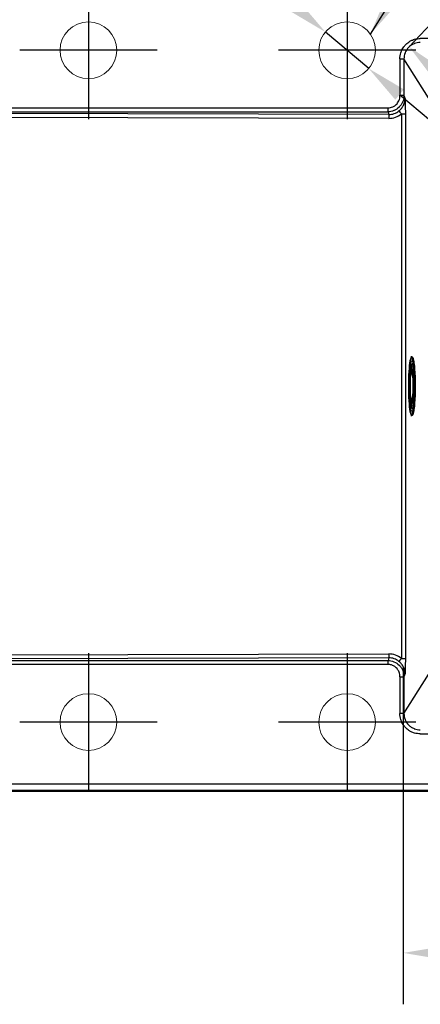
# Paper-space layout 'DT_5' of a CAD drawing. Header units: millimetres. Extents: x 0 to 2100, y 0 to 2970.
# Tile 3 of 9: x 653 to 901, y 1354 to 1962. Entities that reach past the tile are written whole.
import ezdxf

# ---------------------------------------------------------------- set-up
doc = ezdxf.new("R2010")
doc.units = ezdxf.units.MM
doc.header["$LTSCALE"] = 10
for name, color, linetype, lineweight in [('Center Mark(ISO)', 7, 'Continuous', 25), ('Dimensions(ISO)', 7, 'Continuous', 25), ('Sketch Geometry(ISO)', 7, 'Continuous', 50), ('Symbols(ISO)', 7, 'Continuous', 25), ('Visible Edges(ISO)', 7, 'Continuous', 50), ('Visible Tangent Edges(ISO)', 7, 'Continuous', 25)]:
    doc.layers.add(name, color=color, linetype=linetype, lineweight=lineweight)
doc.styles.add('Text_3.5mm', font='arial.ttf', dxfattribs={"width": 0.9})
doc.dimstyles.new('KS-STANDARD', dxfattribs={"dimscale": 10, "dimtxt": 3.5, "dimasz": 2.5, "dimexe": 3.175, "dimexo": 0, "dimgap": 0.8, "dimtad": 1, "dimdec": 1, "dimrnd": 1e-08, "dimtxsty": 'Text_3.5mm', "dimcen": 0.09, "dimdle": 10, "dimclrd": 7, "dimclre": 7, "dimclrt": 7, "dimadec": 0, "dimazin": 2, "dimtfac": 0.714286, "dimtdec": 4, "dimtmove": 0, "dimatfit": 3, "dimfxl": 1, "dimtolj": 1, "dimlwd": 25, "dimlwe": 25, "dimarcsym": 0})
doc.dimstyles.new('KS-STANDARD$7', dxfattribs={"dimscale": 10, "dimtxt": 3.5, "dimasz": 2.5, "dimexe": 3.175, "dimexo": 0, "dimgap": 0.8, "dimtad": 1, "dimdec": 1, "dimrnd": 1e-08, "dimtxsty": 'Text_3.5mm', "dimcen": 0.09, "dimdle": 10, "dimclrd": 7, "dimclre": 7, "dimclrt": 7, "dimadec": 0, "dimazin": 2, "dimtfac": 0.714286, "dimtdec": 4, "dimtmove": 0, "dimatfit": 3, "dimfxl": 1, "dimtolj": 1, "dimlwd": 25, "dimlwe": 25, "dimarcsym": 0})

# ---------------------------------------------------------------- blocks, each defined once
blk = doc.blocks.new('*D6')
at = {"layer": 'Defpoints', "color": 0, "linetype": 'Continuous', "transparency": 16777216}
for p in [(890.16, 1562.24), (1340.15, 1533.39), (890.16, 1385.43)]:
    blk.add_point(p, dxfattribs=at)
at = {"layer": 'Dimensions(ISO)', "color": 7, "linetype": 'Continuous', "lineweight": 25, "transparency": 16777216}
for p, q in [((890.16, 1562.24), (890.16, 1353.68)), ((1340.15, 1533.39), (1340.15, 1353.68)), ((1315.15, 1385.43), (915.16, 1385.43))]:
    blk.add_line(p, q, dxfattribs=at)
at = {"layer": 'Dimensions(ISO)', "color": 7, "linetype": 'Continuous', "transparency": 16777216}
for points in [[(915.16, 1389.6), (915.16, 1381.26), (890.16, 1385.43)], [(1315.15, 1389.6), (1315.15, 1381.26), (1340.15, 1385.43)]]:
    blk.add_solid(points, dxfattribs=at)
at = {"layer": 'Dimensions(ISO)', "color": 7, "linetype": 'Continuous', "lineweight": 25, "transparency": 16777216, "insert": (1060.2, 1411.3), "char_height": 35, "attachment_point": 4, "style": 'Text_3.5mm'}
blk.add_mtext('\\A1;\\fArial|b0|i0;\\H35.0000;~450', dxfattribs=at)
blk = doc.blocks.new('*D11')
at = {"layer": 'Defpoints', "color": 0, "linetype": 'Continuous', "transparency": 16777216}
for p in [(841.96, 1954.32), (868.75, 1931.79)]:
    blk.add_point(p, dxfattribs=at)
at = {"layer": 'Dimensions(ISO)', "color": 7, "linetype": 'Continuous', "lineweight": 25, "transparency": 16777216}
for p, q in [((822.83, 1970.42), (719.19, 2057.6)), ((868.75, 1931.79), (841.96, 1954.32)), ((887.88, 1915.7), (907.01, 1899.61))]:
    blk.add_line(p, q, dxfattribs=at)
at = {"layer": 'Dimensions(ISO)', "color": 7, "linetype": 'Continuous', "transparency": 16777216}
for points in [[(825.51, 1973.61), (820.15, 1967.23), (841.96, 1954.32)], [(890.56, 1918.89), (885.19, 1912.51), (868.75, 1931.79)]]:
    blk.add_solid(points, dxfattribs=at)
at = {"layer": 'Dimensions(ISO)', "color": 7, "linetype": 'Continuous', "lineweight": 25, "transparency": 16777216, "insert": (742.59, 2073), "char_height": 35, "attachment_point": 4, "rotation": 319.92935, "style": 'Text_3.5mm'}
blk.add_mtext('\\A1;∅35', dxfattribs=at)
blk = doc.blocks.new('*D14')
at = {"layer": 'Defpoints', "color": 0, "linetype": 'Continuous', "transparency": 16777216}
for p in [(893.49, 1944.92), (1337.21, 1526.2), (1337.5, 1526.51)]:
    blk.add_point(p, dxfattribs=at)
at = {"layer": 'Dimensions(ISO)', "color": 7, "linetype": 'Continuous', "lineweight": 25, "transparency": 16777216}
for p, q in [((893.49, 1944.92), (915.57, 1968.31)), ((911.96, 1928.06), (1319.31, 1543.66)), ((1337.21, 1526.2), (1359.29, 1549.6))]:
    blk.add_line(p, q, dxfattribs=at)
at = {"layer": 'Dimensions(ISO)', "color": 7, "linetype": 'Continuous', "transparency": 16777216}
for points in [[(914.82, 1931.09), (909.1, 1925.03), (893.78, 1945.22)], [(1322.17, 1546.69), (1316.46, 1540.63), (1337.5, 1526.51)]]:
    blk.add_solid(points, dxfattribs=at)
at = {"layer": 'Dimensions(ISO)', "color": 7, "linetype": 'Continuous', "lineweight": 25, "transparency": 16777216, "insert": (1098.79, 1787.33), "char_height": 35, "attachment_point": 4, "rotation": 316.66041, "style": 'Text_3.5mm'}
blk.add_mtext('\\A1;\\fArial|b0|i0;\\H35.0000;~610', dxfattribs=at)

psp = doc.layouts.new('DT_5')

# ---------------------------------------------------------------- linework, layer by layer
at = {"layer": 'Center Mark(ISO)', "linetype": 'Continuous'}
for p, q in [((695.353, 1985.559), (695.353, 1900.559)), ((855.353, 1985.559), (855.353, 1900.559)), ((737.853, 1943.059), (652.853, 1943.059)), ((897.853, 1943.059), (812.853, 1943.059)), ((695.353, 1570.559), (695.353, 1485.559)), ((855.353, 1570.559), (855.353, 1485.559)), ((737.853, 1528.059), (652.853, 1528.059)), ((897.853, 1528.059), (812.853, 1528.059))]:
    psp.add_line(p, q, dxfattribs=at)
at = {"layer": 'Sketch Geometry(ISO)', "linetype": 'Continuous', "lineweight": 18}
for centre in [(695.353, 1943.059), (855.353, 1943.059), (695.353, 1528.059), (855.353, 1528.059)]:
    psp.add_circle(centre, 17.5, dxfattribs=at)
at = {"layer": 'Visible Edges(ISO)'}
for p, q in [((894.718, 1753.559), (895.248, 1753.559)), ((894.724, 1745.513), (894.455, 1745.516)), ((894.724, 1725.604), (894.455, 1725.602)), ((894.718, 1717.559), (895.248, 1717.559)), ((1362.353, 1485.559), (408.353, 1485.559))]:
    psp.add_line(p, q, dxfattribs=at)
for points, knots in [([(896.77, 1747.806), (896.697, 1748.519), (896.618, 1749.178), (896.449, 1750.37), (896.359, 1750.903), (896.17, 1751.828), (896.072, 1752.221), (895.867, 1752.858), (895.762, 1753.103), (895.535, 1753.447), (895.404, 1753.559), (895.248, 1753.559)], [2.3235049, 2.3235049, 2.3235049, 2.3235049, 2.48712245, 2.48712245, 2.65074, 2.65074, 2.81435755, 2.81435755, 2.9779751, 2.9779751, 3.14159265, 3.14159265, 3.14159265, 3.14159265]), ([(895.157, 1748.945), (895.157, 1748.945), (895.14, 1748.92), (895.059, 1748.758), (894.97, 1748.51), (894.765, 1747.685), (894.644, 1747.008), (894.418, 1745.277), (894.314, 1744.192), (894.145, 1741.754), (894.082, 1740.395), (894.003, 1737.553), (893.988, 1736.07), (894.01, 1733.135), (894.047, 1731.683), (894.168, 1728.964), (894.252, 1727.697), (894.457, 1725.485), (894.578, 1724.537), (894.834, 1723.089), (894.977, 1722.564), (895.122, 1722.225), (895.157, 1722.173), (895.157, 1722.173)], [3.2813081, 3.2813081, 3.2813081, 3.2813081, 3.3570098, 3.3570098, 3.5538219, 3.5538219, 3.8366732, 3.8366732, 4.1469785, 4.1469785, 4.4633625, 4.4633625, 4.7813558, 4.7813558, 5.0996072, 5.0996072, 5.4171426, 5.4171426, 5.7318004, 5.7318004, 6.0337965, 6.0337965, 6.1434699, 6.1434699, 6.1434699, 6.1434699]), ([(896.77, 1723.312), (896.918, 1724.764), (897.031, 1726.303), (897.202, 1729.539), (897.259, 1731.234), (897.316, 1734.683), (897.316, 1736.435), (897.259, 1739.884), (897.202, 1741.579), (897.031, 1744.815), (896.918, 1746.354), (896.77, 1747.806)], [0.8180878, 0.8180878, 0.8180878, 0.8180878, 1.1191712, 1.1191712, 1.4202546, 1.4202546, 1.721338, 1.721338, 2.0224215, 2.0224215, 2.3235049, 2.3235049, 2.3235049, 2.3235049]), ([(894.724, 1725.604), (894.867, 1725.606), (895.006, 1725.644), (895.245, 1725.759), (895.336, 1725.836), (895.528, 1726.036), (895.593, 1726.153), (895.885, 1726.748), (895.992, 1727.327), (896.205, 1728.812), (896.285, 1729.602), (896.409, 1731.336), (896.454, 1732.271), (896.508, 1734.211), (896.518, 1735.217), (896.503, 1737.203), (896.478, 1738.185), (896.394, 1740.031), (896.336, 1740.895), (896.19, 1742.432), (896.102, 1743.1), (895.888, 1744.229), (895.816, 1744.628), (895.481, 1745.13), (895.404, 1745.228), (895.156, 1745.414), (894.974, 1745.501), (894.752, 1745.513), (894.738, 1745.513), (894.724, 1745.513)], [0.919379, 0.919379, 0.919379, 0.919379, 0.9709675, 0.9709675, 1.0315904, 1.0315904, 1.1370769, 1.1370769, 1.5680628, 1.5680628, 1.9096984, 1.9096984, 2.2362904, 2.2362904, 2.5598043, 2.5598043, 2.8828508, 2.8828508, 3.2072055, 3.2072055, 3.5371121, 3.5371121, 3.8983154, 3.8983154, 3.9786873, 3.9786873, 4.0540748, 4.0540748, 4.0590591, 4.0590591, 4.0590591, 4.0590591]), ([(895.248, 1717.559), (895.404, 1717.559), (895.535, 1717.671), (895.762, 1718.015), (895.867, 1718.259), (896.072, 1718.897), (896.17, 1719.29), (896.359, 1720.215), (896.449, 1720.748), (896.618, 1721.939), (896.697, 1722.598), (896.77, 1723.312)], [0, 0, 0, 0, 0.16361755, 0.16361755, 0.3272351, 0.3272351, 0.49085265, 0.49085265, 0.6544702, 0.6544702, 0.81808775, 0.81808775, 0.81808775, 0.81808775])]:
    psp.add_open_spline(points, degree=3, knots=knots, dxfattribs=at)
at = {"layer": 'Visible Tangent Edges(ISO)'}
for p, q in [((1330.02, 1950.35), (900.679, 1950.35)), ((888.062, 1937.733), (890.553, 1937.733)), ((888.062, 1937.733), (888.062, 1915.067)), ((905.629, 1913.659), (890.553, 1937.733)), ((890.553, 1937.733), (890.553, 1915.067)), ((890.553, 1915.067), (888.062, 1915.067)), ((890.553, 1915.067), (891.229, 1912.997)), ((440.509, 1907.477), (880.703, 1907.477)), ((440.509, 1905.062), (880.703, 1905.062)), ((881.247, 1903.397), (441.149, 1904.423)), ((880.703, 1905.062), (880.703, 1907.477)), ((880.703, 1905.062), (881.247, 1903.397)), ((881.225, 1900.982), (441.127, 1902.008)), ((888.958, 1903.76), (888.958, 1567.358)), ((888.958, 1903.76), (891.427, 1903.76)), ((891.427, 1903.76), (891.427, 1567.358)), ((441.127, 1569.11), (881.225, 1570.135)), ((440.509, 1566.055), (880.703, 1566.055)), ((880.703, 1563.641), (440.509, 1563.641)), ((881.247, 1567.721), (441.149, 1566.695)), ((881.247, 1567.721), (880.703, 1566.055)), ((880.703, 1563.641), (880.703, 1566.055)), ((888.958, 1567.358), (891.427, 1567.358)), ((891.229, 1558.121), (890.553, 1556.051)), ((890.553, 1533.385), (905.629, 1557.459)), ((888.062, 1556.051), (890.553, 1556.051)), ((888.062, 1556.051), (888.062, 1533.385)), ((890.553, 1556.051), (890.553, 1533.385)), ((890.553, 1533.385), (888.062, 1533.385)), ((900.679, 1520.768), (1330.02, 1520.768)), ((408.353, 1489.848), (1362.353, 1489.848)), ((408.353, 1485.858), (1362.353, 1485.858))]:
    psp.add_line(p, q, dxfattribs=at)
for centre, major_axis, ratio, start_param, end_param in [((888.98, 1903.76), (-1.595, 1.925), 0.006695, 0.2562002, 1.5652477), ((881.247, 1900.982), (0.006, 2.5), 0.0086953, 0.2618095, 1.5708161), ((895.248, 1735.559), (0, 18), 0.1089281, 0, 3.1415927), ((895.346, 1735.559), (0, -17.915), 0.1089281, 2.3235049, 7.1012731), ((894.818, 1735.559), (0, 13.25), 0.1089281, 5.3988504, 6.1356017), ((894.723, 1735.559), (0, 9.955), 0.1089281, 6.282229, 6.5767185), ((894.723, 1735.559), (0, -9.955), 0.1089281, 5.9896521, 6.2841416), ((894.818, 1735.559), (0, -13.25), 0.1089281, 0.1475836, 0.8843349), ((881.247, 1570.135), (0.006, -2.5), 0.0086953, 4.7123692, 6.0213758), ((888.98, 1567.358), (-1.595, -1.925), 0.006695, 4.7179376, 6.0269852)]:
    psp.add_ellipse(centre, major_axis=major_axis, ratio=ratio, start_param=start_param, end_param=end_param, dxfattribs=at)
for major_axis in [(0, -15.688), (0, -13.95), (0, -9.155)]:
    psp.add_ellipse((895.511, 1735.559), major_axis=major_axis, ratio=0.1089281, dxfattribs=at)
for points, knots in [([(888.062, 1937.733), (888.062, 1939.019), (888.25, 1940.291), (888.653, 1941.569), (888.759, 1941.905), (888.878, 1942.236), (889.013, 1942.564), (889.39, 1943.483), (889.881, 1944.383), (890.553, 1945.287), (890.91, 1945.767), (891.302, 1946.225), (891.744, 1946.668), (892.433, 1947.356), (893.243, 1948.013), (894.259, 1948.61), (894.753, 1948.901), (895.275, 1949.164), (895.848, 1949.399), (896.242, 1949.561), (896.662, 1949.71), (897.114, 1949.842), (898.223, 1950.164), (899.437, 1950.35), (900.679, 1950.35)], [0, 0, 0, 0, 0.25, 0.25, 0.25, 0.3157978, 0.3157978, 0.3157978, 0.5, 0.5, 0.5, 0.597836, 0.597836, 0.597836, 0.75, 0.75, 0.75, 0.8240293, 0.8240293, 0.8240293, 0.875, 0.875, 0.875, 1, 1, 1, 1]), ([(900.679, 1947.859), (899.472, 1947.863), (898.176, 1947.649), (896.926, 1947.16), (896.881, 1947.143), (896.835, 1947.125), (896.79, 1947.106), (895.589, 1946.616), (894.444, 1945.868), (893.494, 1944.918), (892.544, 1943.968), (891.796, 1942.823), (891.306, 1941.622), (891.288, 1941.577), (891.269, 1941.531), (891.252, 1941.486), (890.763, 1940.236), (890.549, 1938.94), (890.553, 1937.733)], [0, 0, 0, 0, 0.25, 0.25, 0.25, 0.25911564, 0.25911564, 0.25911564, 0.5, 0.5, 0.5, 0.74088436, 0.74088436, 0.74088436, 0.75, 0.75, 0.75, 1, 1, 1, 1]), ([(880.703, 1907.477), (881.758, 1907.477), (882.771, 1907.72), (883.597, 1908.079), (883.899, 1908.211), (884.177, 1908.357), (884.429, 1908.508), (884.45, 1908.521), (884.472, 1908.534), (884.493, 1908.547), (885.009, 1908.864), (885.453, 1909.225), (885.83, 1909.601), (886.141, 1909.912), (886.407, 1910.233), (886.635, 1910.552), (886.95, 1910.993), (887.206, 1911.453), (887.41, 1911.92), (887.859, 1912.947), (888.062, 1914.009), (888.062, 1915.067)], [0, 0, 0, 0, 0.178836, 0.178836, 0.178836, 0.2443491, 0.2443491, 0.2443491, 0.25, 0.25, 0.25, 0.3870603, 0.3870603, 0.3870603, 0.5, 0.5, 0.5, 0.6563979, 0.6563979, 0.6563979, 1, 1, 1, 1]), ([(890.553, 1915.067), (890.546, 1913.812), (890.356, 1912.692), (889.859, 1911.41), (889.797, 1911.249), (889.731, 1911.092), (889.661, 1910.937), (889.175, 1909.852), (888.525, 1908.89), (887.69, 1908.034), (887.641, 1907.984), (887.592, 1907.934), (887.542, 1907.885), (886.671, 1907.029), (885.627, 1906.337), (884.559, 1905.873), (884.491, 1905.844), (884.424, 1905.815), (884.356, 1905.788), (883.157, 1905.3), (881.918, 1905.069), (880.703, 1905.062)], [0.00000003, 0.00000003, 0.00000003, 0.00000003, 0.25, 0.25, 0.25, 0.28122864, 0.28122864, 0.28122864, 0.5, 0.5, 0.5, 0.51277125, 0.51277125, 0.51277125, 0.73589331, 0.73589331, 0.73589331, 0.75, 0.75, 0.75, 1, 1, 1, 1]), ([(887.433, 1905.619), (887.503, 1905.674), (887.575, 1905.731), (887.648, 1905.791), (887.718, 1905.848), (887.788, 1905.907), (887.857, 1905.968), (887.999, 1906.09), (888.136, 1906.217), (888.26, 1906.337), (888.27, 1906.347), (888.28, 1906.357), (888.29, 1906.366), (888.417, 1906.49), (888.545, 1906.621), (888.672, 1906.76), (888.778, 1906.875), (888.899, 1907.013), (888.997, 1907.131), (889.017, 1907.156), (889.036, 1907.179), (889.055, 1907.202), (889.161, 1907.332), (889.269, 1907.472), (889.379, 1907.622), (889.434, 1907.698), (889.49, 1907.776), (889.545, 1907.857), (889.574, 1907.898), (889.608, 1907.949), (889.639, 1907.996), (889.668, 1908.04), (889.694, 1908.081), (889.711, 1908.108), (889.838, 1908.305), (889.99, 1908.551), (890.18, 1908.922), (890.203, 1908.967), (890.227, 1909.015), (890.252, 1909.064), (890.363, 1909.29), (890.449, 1909.488), (890.518, 1909.653), (890.552, 1909.735), (890.581, 1909.81), (890.606, 1909.876), (890.632, 1909.943), (890.638, 1909.959), (890.671, 1910.051), (890.738, 1910.235), (890.795, 1910.411), (890.844, 1910.577), (890.881, 1910.703), (890.909, 1910.806), (890.94, 1910.925), (890.95, 1910.963), (890.96, 1911.004), (890.97, 1911.047), (891.018, 1911.247), (891.056, 1911.428), (891.088, 1911.61), (891.113, 1911.748), (891.134, 1911.887), (891.153, 1912.035), (891.165, 1912.125), (891.175, 1912.214), (891.184, 1912.301), (891.209, 1912.544), (891.223, 1912.776), (891.229, 1912.997)], [0, 0, 0, 0, 0.03065562, 0.03065562, 0.03065562, 0.06006841, 0.06006841, 0.06006841, 0.11998262, 0.11998262, 0.11998262, 0.125, 0.125, 0.125, 0.1875, 0.1875, 0.1875, 0.2392809, 0.2392809, 0.2392809, 0.25, 0.25, 0.25, 0.3125, 0.3125, 0.3125, 0.34375, 0.34375, 0.34375, 0.3598556, 0.3598556, 0.3598556, 0.375, 0.375, 0.375, 0.48628207, 0.48628207, 0.48628207, 0.5, 0.5, 0.5, 0.5625, 0.5625, 0.5625, 0.59375, 0.59375, 0.59375, 0.625, 0.625, 0.625, 0.6875, 0.6875, 0.6875, 0.73461726, 0.73461726, 0.73461726, 0.75, 0.75, 0.75, 0.82080443, 0.82080443, 0.82080443, 0.875, 0.875, 0.875, 0.90818552, 0.90818552, 0.90818552, 0.99999999, 0.99999999, 0.99999999, 0.99999999]), ([(891.229, 1912.997), (891.234, 1912.751), (891.24, 1912.485), (891.246, 1912.229), (891.25, 1912.097), (891.253, 1911.968), (891.256, 1911.846), (891.259, 1911.725), (891.263, 1911.595), (891.266, 1911.464), (891.273, 1911.203), (891.281, 1910.933), (891.287, 1910.7), (891.294, 1910.46), (891.302, 1910.207), (891.309, 1909.938), (891.313, 1909.815), (891.317, 1909.688), (891.32, 1909.557), (891.332, 1909.143), (891.342, 1908.814), (891.352, 1908.413), (891.367, 1907.878), (891.379, 1907.384), (891.39, 1906.88), (891.395, 1906.627), (891.4, 1906.372), (891.405, 1906.108), (891.409, 1905.848), (891.413, 1905.589), (891.417, 1905.331), (891.42, 1905.07), (891.422, 1904.809), (891.424, 1904.549), (891.425, 1904.418), (891.425, 1904.287), (891.426, 1904.155), (891.426, 1904.024), (891.427, 1903.892), (891.427, 1903.76)], [0, 0, 0, 0, 0.0825488, 0.0825488, 0.0825488, 0.125, 0.125, 0.125, 0.1670343, 0.1670343, 0.1670343, 0.25, 0.25, 0.25, 0.3356337, 0.3356337, 0.3356337, 0.375, 0.375, 0.375, 0.5, 0.5, 0.5, 0.6665133, 0.6665133, 0.6665133, 0.75, 0.75, 0.75, 0.8322588, 0.8322588, 0.8322588, 0.9156891, 0.9156891, 0.9156891, 0.9577541, 0.9577541, 0.9577541, 1, 1, 1, 1]), ([(881.247, 1903.397), (882.302, 1903.388), (883.346, 1903.543), (884.419, 1903.912), (884.459, 1903.926), (884.499, 1903.94), (884.539, 1903.954), (885.569, 1904.324), (886.563, 1904.89), (887.433, 1905.619)], [0, 0, 0, 0, 0.5, 0.5, 0.5, 0.5186503, 0.5186503, 0.5186503, 1, 1, 1, 1]), ([(881.225, 1900.982), (882.622, 1900.979), (885.419, 1901.459), (887.882, 1902.869), (888.958, 1903.76)], [0, 0, 0, 0, 0.5000004, 1, 1, 1, 1]), ([(888.958, 1567.358), (887.882, 1568.249), (885.419, 1569.659), (882.622, 1570.139), (881.225, 1570.135)], [0, 0, 0, 0, 0.4999996, 1, 1, 1, 1]), ([(880.703, 1566.055), (881.919, 1566.049), (883.14, 1565.826), (884.356, 1565.33), (884.366, 1565.326), (884.376, 1565.322), (884.386, 1565.318), (885.519, 1564.852), (886.637, 1564.117), (887.521, 1563.253), (887.578, 1563.197), (887.635, 1563.141), (887.69, 1563.084), (887.92, 1562.849), (888.141, 1562.598), (888.353, 1562.331), (888.565, 1562.065), (888.782, 1561.759), (888.956, 1561.488), (889.274, 1560.989), (889.576, 1560.406), (889.801, 1559.855), (889.821, 1559.806), (889.84, 1559.757), (889.859, 1559.708), (890.089, 1559.115), (890.274, 1558.447), (890.382, 1557.861), (890.443, 1557.532), (890.491, 1557.163), (890.518, 1556.841), (890.539, 1556.59), (890.551, 1556.326), (890.553, 1556.051)], [0, 0, 0, 0, 0.25, 0.25, 0.25, 0.25206745, 0.25206745, 0.25206745, 0.48495047, 0.48495047, 0.48495047, 0.5, 0.5, 0.5, 0.5625, 0.5625, 0.5625, 0.625, 0.625, 0.625, 0.73976836, 0.73976836, 0.73976836, 0.75, 0.75, 0.75, 0.875, 0.875, 0.875, 0.94518245, 0.94518245, 0.94518245, 0.99999997, 0.99999997, 0.99999997, 0.99999997]), ([(888.062, 1556.051), (888.062, 1557.035), (887.896, 1558), (887.519, 1558.952), (887.38, 1559.303), (887.211, 1559.652), (887.007, 1559.996), (886.893, 1560.187), (886.769, 1560.377), (886.635, 1560.566), (886.397, 1560.9), (886.129, 1561.221), (885.815, 1561.532), (885.448, 1561.896), (885.018, 1562.249), (884.493, 1562.571), (884.178, 1562.765), (883.842, 1562.939), (883.468, 1563.093), (883.265, 1563.177), (883.051, 1563.255), (882.822, 1563.325), (882.17, 1563.524), (881.444, 1563.641), (880.703, 1563.641)], [0, 0, 0, 0, 0.3175375, 0.3175375, 0.3175375, 0.4347826, 0.4347826, 0.4347826, 0.5, 0.5, 0.5, 0.615175, 0.615175, 0.615175, 0.75, 0.75, 0.75, 0.8311013, 0.8311013, 0.8311013, 0.875, 0.875, 0.875, 1, 1, 1, 1]), ([(887.433, 1565.499), (886.565, 1566.227), (885.538, 1566.805), (884.539, 1567.164), (884.499, 1567.178), (884.459, 1567.192), (884.419, 1567.206), (883.901, 1567.384), (883.33, 1567.523), (882.814, 1567.604), (882.299, 1567.686), (881.774, 1567.725), (881.247, 1567.721)], [0, 0, 0, 0, 0.480741, 0.480741, 0.480741, 0.5, 0.5, 0.5, 0.75, 0.75, 0.75, 1, 1, 1, 1]), ([(891.229, 1558.121), (891.224, 1558.308), (891.212, 1558.516), (891.194, 1558.72), (891.182, 1558.845), (891.169, 1558.968), (891.154, 1559.083), (891.144, 1559.159), (891.133, 1559.235), (891.121, 1559.314), (891.108, 1559.394), (891.094, 1559.476), (891.079, 1559.559), (891.049, 1559.724), (891.006, 1559.924), (890.971, 1560.071), (890.94, 1560.199), (890.904, 1560.336), (890.862, 1560.479), (890.857, 1560.5), (890.851, 1560.52), (890.844, 1560.541), (890.82, 1560.624), (890.793, 1560.709), (890.765, 1560.797), (890.736, 1560.885), (890.69, 1561.017), (890.672, 1561.067), (890.627, 1561.191), (890.556, 1561.38), (890.459, 1561.606), (890.4, 1561.743), (890.331, 1561.895), (890.252, 1562.054), (890.149, 1562.264), (890.049, 1562.447), (889.957, 1562.606), (889.943, 1562.631), (889.929, 1562.656), (889.915, 1562.679), (889.884, 1562.731), (889.855, 1562.78), (889.827, 1562.826), (889.786, 1562.893), (889.767, 1562.924), (889.712, 1563.01), (889.601, 1563.183), (889.489, 1563.345), (889.379, 1563.495), (889.269, 1563.646), (889.181, 1563.761), (889.054, 1563.916), (888.842, 1564.177), (888.648, 1564.391), (888.424, 1564.618), (888.381, 1564.662), (888.336, 1564.706), (888.29, 1564.751), (888.23, 1564.811), (888.168, 1564.869), (888.107, 1564.926), (887.997, 1565.028), (887.887, 1565.126), (887.777, 1565.219), (887.662, 1565.317), (887.547, 1565.41), (887.433, 1565.499)], [0.00000001, 0.00000001, 0.00000001, 0.00000001, 0.07752858, 0.07752858, 0.07752858, 0.125, 0.125, 0.125, 0.1558653, 0.1558653, 0.1558653, 0.1875, 0.1875, 0.1875, 0.25, 0.25, 0.25, 0.30477856, 0.30477856, 0.30477856, 0.3125, 0.3125, 0.3125, 0.34375, 0.34375, 0.34375, 0.375, 0.375, 0.375, 0.45269857, 0.45269857, 0.45269857, 0.5, 0.5, 0.5, 0.5625, 0.5625, 0.5625, 0.57233929, 0.57233929, 0.57233929, 0.59375, 0.59375, 0.59375, 0.625, 0.625, 0.625, 0.6875, 0.6875, 0.6875, 0.75, 0.75, 0.75, 0.85474547, 0.85474547, 0.85474547, 0.875, 0.875, 0.875, 0.90175403, 0.90175403, 0.90175403, 0.94989346, 0.94989346, 0.94989346, 1, 1, 1, 1]), ([(891.427, 1567.358), (891.427, 1567.227), (891.426, 1567.095), (891.426, 1566.962), (891.425, 1566.832), (891.425, 1566.7), (891.424, 1566.569), (891.422, 1566.307), (891.42, 1566.045), (891.417, 1565.787), (891.413, 1565.523), (891.409, 1565.263), (891.405, 1565.01), (891.401, 1564.761), (891.395, 1564.496), (891.39, 1564.238), (891.387, 1564.107), (891.384, 1563.978), (891.381, 1563.854), (891.373, 1563.486), (891.362, 1563.057), (891.352, 1562.705), (891.348, 1562.529), (891.342, 1562.311), (891.337, 1562.133), (891.332, 1561.954), (891.325, 1561.713), (891.32, 1561.561), (891.317, 1561.459), (891.313, 1561.302), (891.309, 1561.18), (891.308, 1561.12), (891.306, 1561.06), (891.304, 1560.989), (891.298, 1560.772), (891.293, 1560.625), (891.287, 1560.417), (891.28, 1560.141), (891.273, 1559.901), (891.266, 1559.654), (891.263, 1559.531), (891.26, 1559.405), (891.256, 1559.272), (891.253, 1559.143), (891.25, 1559.015), (891.246, 1558.889), (891.24, 1558.627), (891.234, 1558.372), (891.229, 1558.121)], [0, 0, 0, 0, 0.0419998, 0.0419998, 0.0419998, 0.0834378, 0.0834378, 0.0834378, 0.1659216, 0.1659216, 0.1659216, 0.25, 0.25, 0.25, 0.3328338, 0.3328338, 0.3328338, 0.375, 0.375, 0.375, 0.5, 0.5, 0.5, 0.5625, 0.5625, 0.5625, 0.625, 0.625, 0.625, 0.6670058, 0.6670058, 0.6670058, 0.6875, 0.6875, 0.6875, 0.75, 0.75, 0.75, 0.8332798, 0.8332798, 0.8332798, 0.875, 0.875, 0.875, 0.9155925, 0.9155925, 0.9155925, 1, 1, 1, 1]), ([(900.679, 1520.768), (899.442, 1520.768), (898.187, 1520.964), (897.114, 1521.276), (896.722, 1521.39), (896.343, 1521.521), (895.98, 1521.665), (895.35, 1521.916), (894.771, 1522.206), (894.259, 1522.507), (894.038, 1522.636), (893.824, 1522.771), (893.617, 1522.91), (892.892, 1523.397), (892.257, 1523.934), (891.707, 1524.488), (891.27, 1524.928), (890.888, 1525.381), (890.553, 1525.831), (889.903, 1526.705), (889.386, 1527.641), (889.003, 1528.578), (888.87, 1528.902), (888.754, 1529.227), (888.652, 1529.549), (888.257, 1530.802), (888.062, 1532.095), (888.062, 1533.385)], [0, 0, 0, 0, 0.125, 0.125, 0.125, 0.1706149, 0.1706149, 0.1706149, 0.25, 0.25, 0.25, 0.2842676, 0.2842676, 0.2842676, 0.40445, 0.40445, 0.40445, 0.5, 0.5, 0.5, 0.6857228, 0.6857228, 0.6857228, 0.75, 0.75, 0.75, 1, 1, 1, 1]), ([(890.553, 1533.385), (890.549, 1532.178), (890.763, 1530.882), (891.252, 1529.632), (891.267, 1529.593), (891.282, 1529.554), (891.298, 1529.515), (891.783, 1528.32), (892.523, 1527.179), (893.464, 1526.23), (893.474, 1526.22), (893.484, 1526.21), (893.494, 1526.2), (893.954, 1525.739), (894.46, 1525.324), (894.997, 1524.965), (895.6, 1524.561), (896.241, 1524.228), (896.897, 1523.969), (896.906, 1523.965), (896.916, 1523.961), (896.926, 1523.957), (898.176, 1523.469), (899.472, 1523.255), (900.679, 1523.259)], [0, 0, 0, 0, 0.25, 0.25, 0.25, 0.25780046, 0.25780046, 0.25780046, 0.49746989, 0.49746989, 0.49746989, 0.5, 0.5, 0.5, 0.61681938, 0.61681938, 0.61681938, 0.74801023, 0.74801023, 0.74801023, 0.75, 0.75, 0.75, 1, 1, 1, 1])]:
    psp.add_open_spline(points, degree=3, knots=knots, dxfattribs=at)

# ---------------------------------------------------------------- dimensions: what is measured, and where the dimension line sits
at = {"layer": 'Dimensions(ISO)', "color": 7, "linetype": 'Continuous', "lineweight": 25}
dim = psp.add_diameter_dim_2p(p1=(868.745, 1931.794), p2=(841.961, 1954.324), dimstyle='KS-STANDARD', override={"dimgap": 0.8, "dimdec": 1, "dimlfac": 1, "dimtol": 0, "dimlim": 0, "dimtp": 0, "dimtm": 0, "dimtdec": 4, "dimatfit": 2}, dxfattribs=at)
dim.commit()
dim.dimension.update_dxf_attribs({"geometry": '*D11', "text_midpoint": (755.778, 2026.822), "dimtype": 163})
for base, p1, p2, angle, picture, middle in [((1337.497, 1526.505), (893.494, 1944.918), (1337.211, 1526.201), 136.660411, '*D14', (1115.639, 1735.864)), ((890.16, 1385.43), (1340.153, 1533.392), (890.16, 1562.237), 180, '*D6', (1107.775, 1385.43))]:
    dim = psp.add_linear_dim(base=base, p1=p1, p2=p2, angle=angle, text='\\fArial|b0|i0;\\H35.0000;~<>', dimstyle='KS-STANDARD', override={"dimgap": 0.8, "dimdec": 0, "dimtol": 0, "dimlim": 0, "dimtp": 0, "dimtm": 0, "dimtdec": 4, "dimtofl": 0, "dimatfit": 1}, dxfattribs=at)
    dim.commit()
    dim.dimension.update_dxf_attribs({"geometry": picture, "text_midpoint": middle, "dimtype": 160})

# ---------------------------------------------------------------- leaders
at = {"layer": 'Symbols(ISO)', "color": 7, "linetype": 'Continuous', "lineweight": 25, "annotation_type": 0, "has_hookline": 1, "hookline_direction": 0, "text_width": 191.535}
psp.add_leader([(869.773, 1952.974), (932.784, 2053.07), (957.784, 2053.07)], dimstyle='KS-STANDARD$7', override={"dimgap": 0, "dimtad": 1}, dxfattribs=at)

doc.saveas('drawing.dxf')
